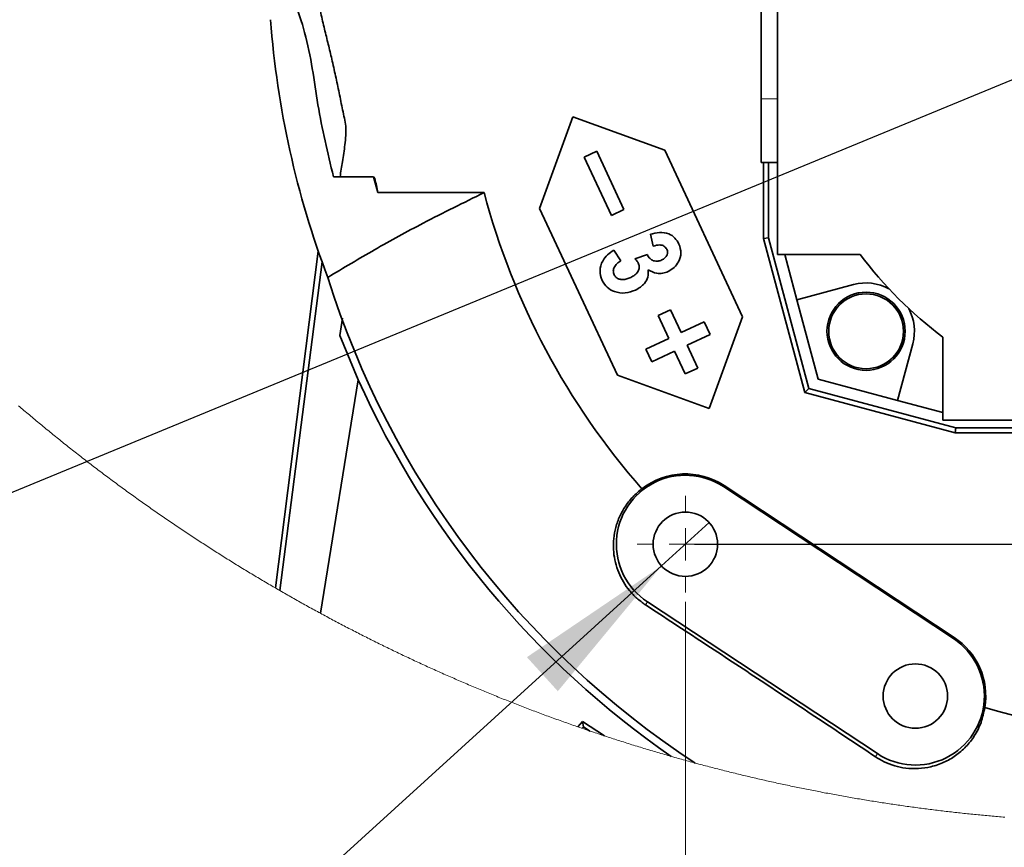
# Model space of a CAD drawing. Header units: millimetres. Extents: x 0 to 12115, y 0 to 8400.
# Tile 43 of 123: x 1224 to 1652, y 6057 to 6417. Entities that reach past the tile are written whole.
import ezdxf

# ---------------------------------------------------------------- set-up
doc = ezdxf.new("R2010")
doc.units = ezdxf.units.MM
doc.header["$LTSCALE"] = 20
doc.layers.add('SVART_TEXT', color=7, linetype='Continuous')
doc.styles.add('SLDTEXTSTYLE0', font='TXT', dxfattribs={"width": 0.605})
doc.dimstyles.new('SLDDIMSTYLE10', dxfattribs={"dimtxt": 70, "dimasz": 70, "dimexe": 0, "dimexo": 0.0625, "dimgap": 17.5, "dimtad": 1, "dimdec": 1, "dimlfac": 0.5, "dimrnd": 1e-09, "dimzin": 12, "dimdsep": 46, "dimtxsty": 'SLDTEXTSTYLE0', "dimsah": 1, "dimcen": 0.09, "dimadec": 0, "dimazin": 3, "dimtfac": 1, "dimtofl": 0, "dimtmove": 0, "dimatfit": 3, "dimfxl": 1, "dimfrac": 2, "dimtolj": 1, "dimtzin": 12, "dimarcsym": 0})
doc.dimstyles.new('SLDDIMSTYLE11', dxfattribs={"dimtxt": 70, "dimasz": 70, "dimexe": 0, "dimexo": 0.0625, "dimgap": 17.5, "dimtad": 0, "dimtih": 1, "dimtoh": 1, "dimdec": 1, "dimlfac": 0.5, "dimrnd": 1e-09, "dimzin": 12, "dimdsep": 46, "dimtxsty": 'SLDTEXTSTYLE0', "dimblk1": 'NONE', "dimsah": 1, "dimcen": 0, "dimadec": 0, "dimazin": 3, "dimtfac": 1, "dimtmove": 0, "dimatfit": 3, "dimldrblk": 'NONE', "dimfxl": 1, "dimfrac": 2, "dimtolj": 1, "dimtzin": 12, "dimarcsym": 0})
doc.dimstyles.new('SLDDIMSTYLE6', dxfattribs={"dimtxt": 0.18, "dimasz": 70, "dimexe": 0, "dimexo": 0.0625, "dimgap": 0, "dimtad": 0, "dimtih": 1, "dimtoh": 1, "dimdec": 0, "dimrnd": 1e-09, "dimzin": 0, "dimdsep": 46, "dimtxsty": 'Standard', "dimsah": 1, "dimcen": 0.09, "dimadec": 0, "dimazin": 0, "dimtfac": 70, "dimtdec": 0, "dimtofl": 0, "dimtmove": 0, "dimatfit": 3, "dimfxl": 1, "dimfrac": 2, "dimtolj": 1, "dimtzin": 0, "dimarcsym": 0})
doc.dimstyles.new('SLDDIMSTYLE9', dxfattribs={"dimtxt": 70, "dimasz": 70, "dimexe": 0, "dimexo": 0.0625, "dimgap": 17.5, "dimtad": 1, "dimdec": 1, "dimlfac": 0.5, "dimrnd": 1e-09, "dimzin": 12, "dimdsep": 46, "dimtxsty": 'SLDTEXTSTYLE0', "dimsah": 1, "dimcen": 0.09, "dimadec": 0, "dimazin": 3, "dimtfac": 1, "dimtmove": 0, "dimatfit": 0, "dimfxl": 1, "dimfrac": 2, "dimtolj": 1, "dimtzin": 12, "dimarcsym": 0})

# ---------------------------------------------------------------- blocks, each defined once
blk = doc.blocks.new('_D_55')
at = {"layer": 'SVART_TEXT'}
for p, q in [((3082.05, 6423.22), (3082.05, 6543.22)), ((1737.6, 6423.22), (3112.05, 6423.22)), ((3082.05, 6189.22), (3082.05, 6423.22)), ((1517.6, 6189.22), (3112.05, 6189.22)), ((3082.05, 6189.22), (3082.05, 6069.22))]:
    blk.add_line(p, q, dxfattribs=at)
for points in [[(3082.05, 6423.22), (3092.05, 6493.22), (3072.05, 6493.22)], [(3082.05, 6189.22), (3072.05, 6119.22), (3092.05, 6119.22)]]:
    blk.add_solid(points, dxfattribs=at)
at = {"layer": 'SVART_TEXT', "insert": (2991.82, 6226.01), "char_height": 70, "attachment_point": 1, "rotation": 90, "style": 'SLDTEXTSTYLE0'}
blk.add_mtext('117', dxfattribs=at)
blk = doc.blocks.new('SW_SYMBOL_HOLE_DEPTH')
at = {"layer": 'SVART_TEXT', "color": 0}
for p, q in [((0, 17500), (16000, 17500)), ((8000, 17500), (8000, 1500)), ((2000, 11100), (8000, 1500)), ((14000, 11100), (8000, 1500))]:
    blk.add_line(p, q, dxfattribs=at)
blk = doc.blocks.new('_D_60')
at = {"color": 7, "linetype": 'Continuous', "lineweight": 0}
for p, q in [((1523.96, 6198.63), (1503.24, 6179.8)), ((1503.24, 6179.8), (1220.11, 5922.46)), ((1220.11, 5922.46), (644.36, 5922.46))]:
    blk.add_line(p, q, dxfattribs=at)
at = {"color": 7, "linetype": 'Continuous', "lineweight": 18}
blk.add_solid([(1503.24, 6179.8), (1444.72, 6140.12), (1458.17, 6125.32)], dxfattribs=at)
at = {"color": 7, "linetype": 'Continuous', "lineweight": 18, "xscale": 0.0045117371, "yscale": 0.0045117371, "zscale": 0.0045117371}
blk.add_blockref('SW_SYMBOL_HOLE_DEPTH', (986.48, 5932.58), dxfattribs=at)
at = {"color": 7, "linetype": 'Continuous', "lineweight": 18, "char_height": 70, "attachment_point": 1, "style": 'SLDTEXTSTYLE0'}
for s, insert in [('2x M12', (644.36, 6012.89)), ('19', (1083.17, 6012.89))]:
    blk.add_mtext(s, dxfattribs=dict(at, insert=insert))
blk = doc.blocks.new('_None')
blk = doc.blocks.new('_D_61')
at = {"color": 7, "linetype": 'Continuous', "lineweight": 0}
for p, q in [((1513.6, 6164.22), (1513.6, 5752.46)), ((1953.6, 6164.22), (1953.6, 5752.46)), ((1513.6, 5782.46), (1953.6, 5782.46))]:
    blk.add_line(p, q, dxfattribs=at)
at = {"color": 7, "linetype": 'Continuous', "lineweight": 18}
for points in [[(1513.6, 5782.46), (1583.6, 5772.46), (1583.6, 5792.46)], [(1953.6, 5782.46), (1883.6, 5792.46), (1883.6, 5772.46)]]:
    blk.add_solid(points, dxfattribs=at)
at = {"color": 7, "linetype": 'Continuous', "lineweight": 18, "insert": (1653.39, 5872.7), "char_height": 70, "attachment_point": 1, "style": 'SLDTEXTSTYLE0'}
blk.add_mtext('220', dxfattribs=at)
blk = doc.blocks.new('SW_CENTERMARKSYMBOL_2')
at = {"color": 0, "linetype": 'Continuous', "lineweight": 18}
for p, q in [((0, 14), (0, 21)), ((0, 0), (0, 7)), ((-14, 0), (-21, 0)), ((0, 0), (-7, 0)), ((0, 0), (0, -7)), ((0, 0), (7, 0)), ((14, 0), (21, 0)), ((0, -14), (0, -21))]:
    blk.add_line(p, q, dxfattribs=at)

msp = doc.modelspace()

# ---------------------------------------------------------------- linework, layer by layer
at = {"color": 7, "linetype": 'Continuous', "lineweight": 35}
for p, q in [((1553.602643, 6495.349572), (1553.602643, 6315.215753)), ((1546.605624, 6382.777498), (1546.605624, 6423.220323)), ((1546.605624, 6355.220364), (1546.605624, 6382.777498)), ((1450.243421, 6335.218237), (1464.754112, 6375.085996)), ((1464.754112, 6375.085996), (1504.6219, 6360.575364)), ((1469.642318, 6357.504652), (1475.080169, 6360.040353)), ((1481.475629, 6332.127974), (1469.642318, 6357.504652)), ((1475.080169, 6360.040353), (1486.91348, 6334.663675)), ((1504.6219, 6360.575364), (1538.431354, 6288.070724)), ((1546.605624, 6355.220364), (1553.602643, 6355.220364)), ((1547.600634, 6322.139786), (1547.600634, 6355.220364)), ((1549.749352, 6322.422669), (1549.749352, 6355.220364)), ((1360.597573, 6348.989175), (1378.028623, 6348.989175)), ((1378.028623, 6348.989175), (1379.97134, 6342.090652)), ((1378.621854, 6348.215745), (1378.028623, 6348.989175)), ((1379.97134, 6342.090652), (1426.124625, 6342.090652)), ((1484.052889, 6262.713597), (1450.243421, 6335.218237)), ((1486.91348, 6334.663675), (1481.475629, 6332.127974)), ((1499.615453, 6318.769024), (1498.380758, 6323.991464)), ((1547.600634, 6322.139786), (1549.749352, 6322.422669)), ((1565.547652, 6255.160735), (1547.600634, 6322.139786)), ((1567.302055, 6256.915138), (1549.749352, 6322.422669)), ((1354.041762, 6316.572712), (1335.354455, 6170.195864)), ((1482.538797, 6317.067669), (1485.604979, 6312.425421)), ((1491.710074, 6313.291357), (1497.103832, 6315.11669)), ((1553.602643, 6315.215753), (1589.602656, 6315.215753)), ((1556.818045, 6315.215753), (1562.107064, 6295.47684)), ((1586.746104, 6302.07877), (1562.107064, 6295.47684)), ((1562.107064, 6295.47684), (1571.353949, 6260.966943)), ((1501.761309, 6288.625286), (1507.19916, 6291.160987)), ((1506.410114, 6278.655813), (1501.761309, 6288.625286)), ((1507.19916, 6291.160987), (1511.84795, 6281.191514)), ((1363.374389, 6279.897736), (1364.533432, 6287.532852)), ((1511.84795, 6281.191514), (1521.817334, 6285.840319)), ((1521.817334, 6285.840319), (1524.353049, 6280.402468)), ((1538.431354, 6288.070724), (1523.920677, 6248.202966)), ((1371.395573, 6260.688708), (1363.374389, 6279.897736)), ((1524.353049, 6280.402468), (1514.383666, 6275.753663)), ((1496.440716, 6274.007009), (1506.410114, 6278.655813)), ((1514.383666, 6275.753663), (1519.032471, 6265.784309)), ((1605.863727, 6251.720117), (1612.465746, 6276.359127)), ((1625.60264, 6279.215739), (1625.60264, 6243.215726)), ((1498.976431, 6268.569158), (1496.440716, 6274.007009)), ((1508.945815, 6273.217962), (1498.976431, 6268.569158)), ((1513.59462, 6263.248609), (1508.945815, 6273.217962)), ((1523.920677, 6248.202966), (1484.052889, 6262.713597)), ((1519.032471, 6265.784309), (1513.59462, 6263.248609)), ((1354.936674, 6159.204171), (1371.395573, 6260.688708)), ((1571.353949, 6260.966943), (1605.863727, 6251.720117)), ((1565.547652, 6255.160735), (1567.302055, 6256.915138)), ((1630.938686, 6237.639235), (1565.547652, 6255.160735)), ((1631.22157, 6239.787982), (1567.302055, 6256.915138)), ((1605.863727, 6251.720117), (1625.60264, 6246.431039)), ((1625.60264, 6243.215726), (1841.602631, 6243.215726)), ((1630.938686, 6237.639235), (1631.22157, 6239.787982)), ((1833.090491, 6237.639235), (1630.938686, 6237.639235)), ((1832.807608, 6239.787982), (1631.22157, 6239.787982)), ((1530.12792, 6214.253948), (1630.127914, 6148.253963)), ((1630.445458, 6148.735092), (1530.445464, 6214.735077)), ((1597.077377, 6098.177479), (1497.077383, 6164.177464)), ((1468.950726, 6112.208412), (1466.927297, 6109.797047)), ((1469.286553, 6109.892295), (1468.693711, 6109.185741)), ((1469.286553, 6109.892295), (1468.950726, 6112.208412)), ((1478.520237, 6105.874465), (1468.950726, 6112.208412)), ((1472.128503, 6108.011291), (1469.286553, 6109.892295))]:
    msp.add_line(p, q, dxfattribs=at)
at = {"color": 8, "linetype": 'Continuous', "lineweight": 18}
for p, q in [((1546.605624, 6382.777498), (1553.602643, 6382.777498)), ((1530.12792, 6214.253948), (1530.445464, 6214.735077)), ((1497.077383, 6164.177464), (1496.227376, 6162.889526)), ((1630.127914, 6148.253963), (1630.445458, 6148.735092)), ((1597.077377, 6098.177479), (1596.197821, 6096.844719))]:
    msp.add_line(p, q, dxfattribs=at)
at = {"color": 7, "linetype": 'Continuous', "lineweight": 35, "flags": 128}
msp.add_lwpolyline([(1355.681784, 6311.935232), (1339.238174, 6183.709667), (1337.355666, 6169.037149)], dxfattribs=at)
at = {"color": 7, "linetype": 'Continuous', "lineweight": 18, "flags": 128}
msp.add_lwpolyline([(1223.696742, 6249.423788), (1224.287551, 6248.918698), (1224.878881, 6248.414205), (1225.470725, 6247.910307), (1226.063091, 6247.407005), (1226.655975, 6246.9043), (1227.249376, 6246.40219), (1227.843292, 6245.900796), (1228.437725, 6245.399878), (1229.032673, 6244.899676), (1229.628134, 6244.40007), (1230.22411, 6243.90106), (1230.8206, 6243.402646), (1231.4176, 6242.904947), (1232.015114, 6242.407725), (1232.613139, 6241.911219), (1233.211673, 6241.415308), (1233.810719, 6240.919993), (1234.410274, 6240.425275), (1235.010341, 6239.931152), (1235.610913, 6239.437626), (1236.211992, 6238.944815), (1236.813578, 6238.452599), (1237.415671, 6237.96098), (1238.01827, 6237.469957), (1238.621376, 6236.97965), (1239.224981, 6236.489938), (1239.829093, 6236.000822), (1240.433711, 6235.512302), (1241.038829, 6235.024379), (1241.644446, 6234.53717), (1242.250565, 6234.050439), (1242.857188, 6233.564423), (1243.464309, 6233.079122), (1244.07193, 6232.594297), (1244.680047, 6232.110188), (1245.288662, 6231.626676), (1245.897777, 6231.143759), (1246.507387, 6230.661557), (1247.117497, 6230.179952), (1247.728098, 6229.698942), (1248.339195, 6229.218529), (1248.950783, 6228.738831), (1249.56287, 6228.259728), (1250.175446, 6227.781222), (1250.788513, 6227.303312), (1251.402076, 6226.826117), (1252.016127, 6226.349519), (1252.630667, 6225.873635), (1253.2457, 6225.398229), (1253.86122, 6224.923537), (1254.477227, 6224.449561), (1255.093723, 6223.976062), (1255.710706, 6223.503278), (1256.328175, 6223.031209), (1256.946129, 6222.559617), (1257.564569, 6222.08874), (1258.183494, 6221.618579), (1258.802902, 6221.148894), (1259.422792, 6220.679925), (1260.043164, 6220.211671), (1260.664019, 6219.743894), (1261.285355, 6219.276832), (1261.907169, 6218.810485), (1262.529466, 6218.344734), (1263.15224, 6217.87958), (1263.775494, 6217.415021), (1264.399225, 6216.951178), (1265.023432, 6216.488049), (1265.648117, 6216.025398), (1266.273277, 6215.563581), (1266.898911, 6215.102241), (1267.525021, 6214.641617), (1268.151604, 6214.181588), (1268.77866, 6213.722275), (1269.406189, 6213.263557), (1270.03419, 6212.805555), (1270.662661, 6212.348149), (1271.291603, 6211.891339), (1271.921015, 6211.435245), (1272.550896, 6210.979746), (1273.181245, 6210.524962), (1273.812063, 6210.070775), (1274.443347, 6209.617303), (1275.075097, 6209.164427), (1275.707313, 6208.712266), (1276.339995, 6208.260701), (1276.973141, 6207.809732), (1277.606751, 6207.359479), (1278.240823, 6206.909941), (1278.875358, 6206.460879), (1279.510355, 6206.012652), (1280.145813, 6205.565021), (1280.781731, 6205.117987), (1281.418109, 6204.671667), (1282.054946, 6204.225944), (1282.692241, 6203.780935), (1283.329994, 6203.336523), (1283.968204, 6202.892826), (1284.606871, 6202.449844), (1285.245993, 6202.007339), (1285.88557, 6201.565669), (1286.525601, 6201.124595), (1287.166086, 6200.684116), (1287.807024, 6200.244353), (1288.448414, 6199.805305), (1289.090256, 6199.366854), (1289.732549, 6198.928998), (1290.375292, 6198.491857), (1291.018484, 6198.055432), (1291.662126, 6197.619603), (1292.306215, 6197.184489), (1292.950752, 6196.750091), (1293.595736, 6196.316169), (1294.241165, 6195.883081), (1294.887041, 6195.45059), (1295.533362, 6195.018814), (1296.180126, 6194.587634), (1296.827334, 6194.157169), (1297.474984, 6193.727301), (1298.123076, 6193.298147), (1298.77161, 6192.869709), (1299.420584, 6192.441867), (1300.069999, 6192.01474), (1300.719853, 6191.588209), (1301.370145, 6191.162394), (1302.020875, 6190.737293), (1302.672043, 6190.312789), (1303.323647, 6189.889), (1303.975686, 6189.465926), (1304.628161, 6189.043448), (1305.281071, 6188.621686), (1305.934414, 6188.20052), (1306.588189, 6187.780068), (1307.242397, 6187.360332), (1307.897038, 6186.941193), (1308.552108, 6186.522768), (1309.20761, 6186.105059), (1309.863541, 6185.687945), (1310.519902, 6185.271547), (1311.176691, 6184.855864), (1311.833907, 6184.440778), (1312.491549, 6184.026406), (1313.149618, 6183.61275), (1313.808111, 6183.19969), (1314.467031, 6182.787345), (1315.126374, 6182.375715), (1315.786138, 6181.964682), (1316.446326, 6181.554482), (1317.10694, 6181.14476), (1317.76797, 6180.735872), (1318.429421, 6180.32758), (1319.091294, 6179.920004), (1319.753587, 6179.513143), (1320.416297, 6179.106877), (1321.079425, 6178.701447), (1321.74297, 6178.296493), (1322.406929, 6177.892373), (1323.071308, 6177.48885), (1323.736097, 6177.086041), (1324.401304, 6176.683948), (1325.066924, 6176.282571), (1325.732954, 6175.881789), (1326.399401, 6175.481723), (1327.066254, 6175.082372), (1327.73352, 6174.683736), (1328.401196, 6174.285696), (1329.069283, 6173.888371), (1329.737775, 6173.491762), (1330.406677, 6173.095749), (1331.075988, 6172.70057), (1331.745702, 6172.305987), (1332.415823, 6171.91212), (1333.086349, 6171.518968), (1333.757281, 6171.126411), (1334.428616, 6170.73469), (1335.100352, 6170.343564), (1335.354455, 6170.195864), (1336.026746, 6169.805692), (1336.699437, 6169.416235), (1337.355666, 6169.037149), (1338.029146, 6168.649123), (1338.703029, 6168.261693), (1339.37731, 6167.874978), (1340.051986, 6167.488978), (1340.727061, 6167.103694), (1341.40253, 6166.719006), (1342.078399, 6166.335152), (1342.754658, 6165.951894), (1343.431312, 6165.569351), (1344.108361, 6165.187524), (1344.785802, 6164.806412), (1345.463637, 6164.425896), (1346.14186, 6164.046214), (1346.820473, 6163.667129), (1347.499482, 6163.288758), (1348.178871, 6162.911103), (1348.858654, 6162.534163), (1349.538825, 6162.157939), (1350.219376, 6161.78231), (1350.900322, 6161.407516), (1351.581648, 6161.033318), (1352.263361, 6160.659955), (1352.945462, 6160.287188), (1353.627935, 6159.915135), (1354.310803, 6159.543798), (1354.936674, 6159.204171), (1355.620272, 6158.834265), (1356.304243, 6158.464954), (1356.988601, 6158.096359), (1357.673332, 6157.728479), (1358.358442, 6157.361315), (1359.043926, 6156.994865), (1359.729796, 6156.629012), (1360.416032, 6156.263993), (1361.102655, 6155.89969), (1361.789643, 6155.535982), (1362.477004, 6155.173109), (1363.164745, 6154.810832), (1363.852858, 6154.44927), (1364.541337, 6154.088424), (1365.230195, 6153.728412), (1365.919418, 6153.368996), (1366.609007, 6153.010295), (1367.298968, 6152.652309), (1367.989301, 6152.295039), (1368.68, 6151.938484), (1369.371064, 6151.582644), (1370.062492, 6151.22752), (1370.754286, 6150.873111), (1371.446445, 6150.519417), (1372.138969, 6150.166319), (1372.831858, 6149.814055), (1373.525105, 6149.462507), (1374.218709, 6149.111674), (1374.912686, 6148.761557), (1375.607013, 6148.412035), (1376.301706, 6148.063348), (1376.996748, 6147.715376), (1377.692155, 6147.368119), (1378.38792, 6147.021578), (1379.084043, 6146.675632), (1379.780516, 6146.330522), (1380.477346, 6145.986126), (1381.174527, 6145.642446), (1381.872065, 6145.29948), (1382.569953, 6144.957111), (1383.2682, 6144.615577), (1383.966788, 6144.274757), (1384.665735, 6143.934653), (1385.365024, 6143.595264), (1386.064671, 6143.256591), (1386.76466, 6142.918632), (1387.464992, 6142.581389), (1388.165682, 6142.244981), (1388.866707, 6141.909168), (1389.568083, 6141.574071), (1390.269808, 6141.239689), (1390.971869, 6140.906141), (1391.674272, 6140.57319), (1392.377026, 6140.241073), (1393.080115, 6139.909552), (1393.783547, 6139.578865), (1394.487321, 6139.248894), (1395.191431, 6138.919638), (1395.895876, 6138.591097), (1396.600663, 6138.263271), (1397.305786, 6137.936161), (1398.011245, 6137.609766), (1398.717045, 6137.284086), (1399.423174, 6136.959122), (1400.129638, 6136.634992), (1400.836438, 6136.311458), (1401.543565, 6135.988758), (1402.251027, 6135.666774), (1402.958817, 6135.345505), (1403.666943, 6135.024951), (1404.375396, 6134.705112), (1405.084178, 6134.385989), (1405.793287, 6134.067581), (1406.502723, 6133.750008), (1407.212488, 6133.43303), (1407.922581, 6133.116887), (1408.632986, 6132.801459), (1409.343727, 6132.486747), (1410.054795, 6132.172749), (1410.766177, 6131.859467), (1411.477886, 6131.546901), (1412.189908, 6131.235168), (1412.902258, 6130.924151), (1413.614936, 6130.61373), (1414.327912, 6130.304144), (1415.04123, 6129.995392), (1415.754847, 6129.687236), (1416.468791, 6129.379795), (1417.183049, 6129.073189), (1417.897619, 6128.767298), (1418.612502, 6128.462122), (1419.327698, 6128.157661), (1420.043207, 6127.853916), (1420.759044, 6127.551005), (1421.475179, 6127.248691), (1422.191627, 6126.94721), (1422.908373, 6126.646445), (1423.625447, 6126.346515), (1424.342818, 6126.04718), (1425.060503, 6125.74868), (1425.778486, 6125.450895), (1426.496781, 6125.153826), (1427.21539, 6124.857471), (1427.934281, 6124.561832), (1428.653501, 6124.267028), (1429.373003, 6123.972939), (1430.092819, 6123.679564), (1430.812932, 6123.386906), (1431.533359, 6123.095081), (1432.254068, 6122.803853), (1432.975091, 6122.513459), (1433.696396, 6122.223781), (1434.418015, 6121.934936), (1435.139917, 6121.646688), (1435.862131, 6121.359275), (1436.584629, 6121.072576), (1437.307425, 6120.786713), (1438.030503, 6120.501445), (1438.753895, 6120.217011), (1439.47757, 6119.933293), (1440.201528, 6119.65041), (1440.925784, 6119.368122), (1441.650338, 6119.086669), (1442.375175, 6118.805931), (1443.100296, 6118.525908), (1443.825714, 6118.24672), (1444.551415, 6117.968247), (1445.2774, 6117.69049), (1446.003668, 6117.413567), (1446.730219, 6117.137239), (1447.457067, 6116.861747), (1448.184184, 6116.586969), (1448.9116, 6116.313026), (1449.639283, 6116.039799), (1450.367249, 6115.767286), (1451.095499, 6115.495489), (1451.824031, 6115.224526), (1452.552832, 6114.954279), (1453.281916, 6114.684747), (1454.011269, 6114.41593), (1454.740919, 6114.147947), (1455.470822, 6113.88068), (1456.201009, 6113.614247), (1456.931479, 6113.34853), (1457.662202, 6113.083528), (1458.393208, 6112.819241), (1459.124498, 6112.555788), (1459.85604, 6112.293051), (1460.587866, 6112.031029), (1461.319945, 6111.769841), (1462.052308, 6111.509369), (1462.784923, 6111.249612), (1463.517822, 6110.99057), (1464.250974, 6110.732363), (1464.984394, 6110.47499), (1465.718083, 6110.218213), (1466.452039, 6109.962271), (1466.927297, 6109.797047), (1467.661686, 6109.542296), (1468.396328, 6109.288381), (1468.693711, 6109.185741), (1469.428725, 6108.932898), (1470.163993, 6108.680771), (1470.899529, 6108.429358), (1471.635319, 6108.178781), (1472.128503, 6108.011291), (1472.864724, 6107.761906), (1473.601199, 6107.513354), (1474.337928, 6107.265518), (1475.074924, 6107.018397), (1475.812159, 6106.772111), (1476.549647, 6106.52654), (1477.287404, 6106.281684), (1478.025399, 6106.037662), (1478.520237, 6105.874465), (1479.258649, 6105.631755), (1479.997314, 6105.38976), (1480.736233, 6105.14848), (1481.47539, 6104.907916), (1482.214801, 6104.668186), (1482.95445, 6104.429291), (1483.694352, 6104.190991), (1484.434507, 6103.953646), (1485.174887, 6103.716896), (1485.915519, 6103.480981), (1486.65639, 6103.245781), (1487.397514, 6103.011415), (1488.138877, 6102.777765), (1488.880463, 6102.54495), (1489.622302, 6102.312849), (1490.36438, 6102.081464), (1491.106696, 6101.850913), (1491.849236, 6101.621078), (1492.592029, 6101.391957), (1493.335046, 6101.163671), (1494.078301, 6100.93622), (1494.821794, 6100.709484), (1495.565511, 6100.483463), (1496.309466, 6100.258277), (1497.05366, 6100.033806), (1497.798063, 6099.81005), (1498.542718, 6099.587129), (1499.287598, 6099.364922), (1500.0327, 6099.143551), (1500.778027, 6098.922894), (1501.523576, 6098.703073), (1502.269365, 6098.483966), (1503.015376, 6098.265694), (1503.761612, 6098.048137), (1504.50807, 6097.831295), (1505.254738, 6097.615288), (1506.001644, 6097.399996), (1506.748773, 6097.185538), (1507.468618, 6096.979664), (1508.216165, 6096.766756), (1508.96395, 6096.554444), (1509.711928, 6096.343086), (1510.460145, 6096.132443), (1511.208571, 6095.922516), (1511.957206, 6095.713423), (1512.706063, 6095.505045), (1513.45513, 6095.297382), (1514.20442, 6095.090673), (1514.953904, 6094.884561), (1515.703611, 6094.679282), (1516.453527, 6094.474838), (1517.203666, 6094.27111), (1517.901919, 6094.082163), (1518.652446, 6093.879984), (1519.403197, 6093.67852), (1520.154141, 6093.477772), (1520.905293, 6093.277858), (1521.65664, 6093.078778), (1522.408209, 6092.880414), (1523.159973, 6092.682765), (1523.911945, 6092.48595), (1524.664111, 6092.289851), (1525.416486, 6092.094586), (1526.169054, 6091.900156), (1526.921831, 6091.706441), (1527.674801, 6091.513441), (1528.427966, 6091.321276), (1529.181339, 6091.129826), (1529.93489, 6090.93921), (1530.688651, 6090.749429), (1531.442605, 6090.560363), (1532.196752, 6090.372012), (1532.951094, 6090.184496), (1533.705629, 6089.997814), (1534.460373, 6089.811848), (1535.215266, 6089.626596), (1535.970397, 6089.44218), (1536.725677, 6089.258597), (1537.481166, 6089.07573), (1538.236834, 6088.893578), (1538.99271, 6088.712261), (1539.748735, 6088.531778), (1540.504969, 6088.352011), (1541.261382, 6088.173078), (1542.018003, 6087.99486), (1542.774774, 6087.817476), (1543.531753, 6087.640808), (1544.288881, 6087.464974), (1545.046217, 6087.289856), (1545.803733, 6087.115572), (1546.561397, 6086.942122), (1547.31927, 6086.769388), (1548.077322, 6086.597369), (1548.835523, 6086.426185), (1549.593933, 6086.255835), (1550.352491, 6086.0862), (1551.111228, 6085.917399), (1551.870145, 6085.749314), (1552.62924, 6085.582064), (1553.388513, 6085.415528), (1554.147936, 6085.249827), (1554.907538, 6085.084961), (1555.667318, 6084.92081), (1556.427248, 6084.757374), (1557.187356, 6084.594892), (1557.947643, 6084.433005), (1558.708079, 6084.272073), (1559.468664, 6084.111855), (1560.229458, 6083.952353), (1560.990371, 6083.793686), (1561.751492, 6083.635853), (1562.512733, 6083.478735), (1563.274152, 6083.322332), (1564.035751, 6083.166883), (1564.797468, 6083.01215), (1565.559365, 6082.858131), (1566.32144, 6082.704947), (1567.083664, 6082.552598), (1567.846007, 6082.400964), (1568.608559, 6082.250164), (1569.371231, 6082.10008), (1570.134081, 6081.950829), (1570.89705, 6081.802295), (1571.660198, 6081.654714), (1572.423495, 6081.507729), (1573.186941, 6081.361697), (1573.950536, 6081.216262), (1574.71428, 6081.07178), (1575.478173, 6080.928014), (1576.242186, 6080.785082), (1577.006377, 6080.642865), (1577.770717, 6080.501483), (1578.535177, 6080.360816), (1579.299815, 6080.220983), (1580.064572, 6080.081985), (1580.829478, 6079.943703), (1581.594534, 6079.806254), (1582.359709, 6079.669641), (1583.125062, 6079.533742), (1583.890535, 6079.398559), (1584.656126, 6079.264329), (1585.421867, 6079.130815), (1586.187757, 6078.998015), (1586.953766, 6078.866051), (1587.719924, 6078.73492), (1588.486232, 6078.604506), (1589.252658, 6078.474925), (1590.019203, 6078.346179), (1590.785898, 6078.218148), (1591.552712, 6078.090952), (1592.319645, 6077.96459), (1593.086727, 6077.838943), (1593.853958, 6077.714012), (1594.621278, 6077.590034), (1595.388747, 6077.466772), (1596.156336, 6077.344225), (1596.924044, 6077.222631), (1597.691901, 6077.101634), (1598.459847, 6076.98159), (1599.227942, 6076.862262), (1599.996157, 6076.743768), (1600.76449, 6076.625989), (1601.532943, 6076.509045), (1602.301515, 6076.392935), (1603.070207, 6076.27754), (1603.839017, 6076.16298), (1604.607947, 6076.049135), (1605.376996, 6075.936244), (1606.146164, 6075.823949), (1606.915421, 6075.712607), (1607.684828, 6075.601981), (1608.454324, 6075.492189), (1609.223939, 6075.383113), (1609.993674, 6075.274871), (1610.763497, 6075.167463), (1611.53344, 6075.060771), (1612.303503, 6074.954913), (1613.073684, 6074.84989), (1613.843955, 6074.745582), (1614.614315, 6074.642108), (1615.384824, 6074.539469), (1616.155423, 6074.437545), (1616.926111, 6074.336455), (1617.696918, 6074.236081), (1618.467815, 6074.136661), (1619.238801, 6074.037836), (1620.009936, 6073.939965), (1620.781131, 6073.84281), (1621.552445, 6073.746489), (1622.323848, 6073.650883), (1623.095341, 6073.556231), (1623.866953, 6073.462174), (1624.638654, 6073.369072), (1625.410445, 6073.276685), (1626.182325, 6073.185132), (1626.954294, 6073.094295), (1627.726383, 6073.004292), (1628.498532, 6072.915123), (1629.270799, 6072.826789), (1630.043156, 6072.73917), (1630.815573, 6072.652386), (1631.588109, 6072.566317), (1632.360734, 6072.481082), (1633.133419, 6072.396682), (1633.906223, 6072.312997), (1634.679086, 6072.230266), (1635.452039, 6072.14813), (1636.225082, 6072.066949), (1636.998214, 6071.986483), (1637.771435, 6071.906851), (1638.544716, 6071.827934), (1639.318086, 6071.749971), (1640.091546, 6071.672724), (1640.865065, 6071.596191), (1641.638674, 6071.520493), (1642.412372, 6071.44563), (1643.186129, 6071.371601), (1643.959976, 6071.298287), (1644.733883, 6071.225808), (1645.507879, 6071.154163), (1646.281935, 6071.083234), (1647.05605, 6071.013139), (1647.830255, 6070.943878), (1648.604549, 6070.875333), (1649.378873, 6070.807622), (1650.153316, 6070.740746), (1650.927789, 6070.674584), (1651.702352, 6070.609258), (1652.476944, 6070.544765)], dxfattribs=at)
at = {"color": 7, "linetype": 'Continuous', "lineweight": 35}
for centre, radius in [((1592.181282, 6281.794322), 17.000009), ((1592.181258, 6281.794349), 16.26998), ((1513.602651, 6189.215706), 13.999997), ((1613.602645, 6123.215721), 13.999997)]:
    msp.add_circle(centre, radius, dxfattribs=at)
for centre, radius, start, end in [((1734.992022, 6447.785661), 402.914155, 184.34729889, 200.72278621), ((1733.572054, 6423.207516), 362.785626, 191.92967638, 192.92024234), ((1733.601777, 6423.215321), 317.999074, 194.78008933, 221.31217126), ((1733.602011, 6423.215004), 179.999034, 216.86983037, 233.1301222), ((1733.24543, 6423.032326), 393.167951, 197.43716109, 236.7896893), ((1592.181318, 6281.793745), 21.000566, 61.81228194, 104.99962679), ((1592.181238, 6281.794313), 21.00006, 345.00008433, 28.18863999), ((1732.920222, 6422.778088), 396.198232, 204.14905297, 235.31687347), ((1513.602582, 6189.215952), 30.576272, 56.57478242, 128.07823232), ((1513.60262, 6189.215726), 29.999968, 56.57507196, 236.57521447), ((1613.602666, 6123.215707), 29.999968, 236.57509571, 56.57519072), ((1613.602695, 6123.215691), 30.576437, 350.50338199, 56.57525439), ((1733.60265, 6423.216567), 318.000852, 253.5891563, 286.4108437)]:
    msp.add_arc(centre, radius, start, end, dxfattribs=at)
for points, knots in [([(1363.498129, 6348.989175), (1363.821018, 6351.165735), (1364.508865, 6355.802436), (1365.747034, 6363.049523), (1366.36833, 6370.688086), (1364.506768, 6378.126938), (1363.156267, 6385.425986), (1361.546597, 6392.78855), (1359.964575, 6399.826372), (1358.349117, 6406.620009), (1356.697432, 6413.277226), (1355.129235, 6420.061496), (1353.692514, 6426.815827), (1352.392235, 6433.487424), (1350.976179, 6441.442134), (1349.539702, 6450.699703), (1348.208412, 6461.144161), (1347.132291, 6471.573496), (1346.358066, 6482.084556), (1345.840183, 6492.677196), (1345.60952, 6503.174842), (1345.646481, 6512.340397), (1345.846316, 6520.245546), (1346.128528, 6526.9351), (1346.520289, 6533.631544), (1347.036709, 6540.331402), (1347.454923, 6545.095857), (1347.73435, 6547.622714), (1347.767137, 6547.9192)], [0, 0, 0, 0, 0.0328193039, 0.0699145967, 0.1099801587, 0.1457492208, 0.1834901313, 0.2209324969, 0.2581494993, 0.2911478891, 0.3251316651, 0.3605043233, 0.3950500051, 0.428173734, 0.4619303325, 0.5156161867, 0.5679542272, 0.6190341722, 0.6720565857, 0.7252111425, 0.7772759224, 0.8287277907, 0.8619702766, 0.8952736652, 0.9286378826, 0.9620630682, 0.9955487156, 1, 1, 1, 1]), ([(1295.304613, 6520.462797), (1295.702739, 6519.713761), (1305.451955, 6501.371535), (1317.561534, 6478.635813), (1331.543961, 6452.245108), (1338.086067, 6438.94104), (1343.82111, 6425.474663), (1348.475325, 6411.184418), (1351.60503, 6396.047687), (1354.39888, 6374.919277), (1358.116079, 6359.369653), (1360.597573, 6348.989175)], [0, 0, 0, 0, 0.013751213, 0.3367363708, 0.4175931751, 0.4978930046, 0.5770084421, 0.6546786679, 0.7410938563, 0.8271617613, 1, 1, 1, 1]), ([(1607.172139, 6471.902059), (1611.312054, 6470.302208), (1619.135464, 6467.278888), (1630.383675, 6463.185807), (1640.999779, 6459.456871), (1651.658605, 6455.842195), (1662.945056, 6452.134777), (1674.917238, 6448.318568), (1687.427881, 6444.441281), (1699.666219, 6440.744001), (1710.777789, 6437.46011), (1720.460227, 6434.647784), (1729.460663, 6432.071597), (1739.495336, 6429.23861), (1751.355997, 6425.94509), (1765.505614, 6422.092387), (1781.549153, 6417.819307), (1796.109994, 6414.036301), (1808.178124, 6410.964468), (1816.710405, 6408.822735), (1824.145022, 6406.980099), (1830.451573, 6405.434409), (1835.766534, 6404.14443), (1844.0108, 6402.159881), (1856.66541, 6399.166757), (1870.911334, 6395.903829), (1884.082668, 6392.980116), (1897.006013, 6390.18621), (1913.199099, 6386.833593), (1931.694174, 6383.261895), (1950.454822, 6379.985689), (1972.402713, 6376.648993), (1997.66901, 6373.660868), (2026.444434, 6371.62002), (2055.736844, 6370.805556), (2075.444566, 6370.874659), (2085.516281, 6370.909975)], [0, 0, 0, 0, 0.0270978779, 0.0512082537, 0.0730790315, 0.0957972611, 0.119926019, 0.1456114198, 0.1725176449, 0.1998947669, 0.2236688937, 0.2432611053, 0.2614550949, 0.2808287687, 0.3069237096, 0.3366116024, 0.370365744, 0.4082937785, 0.4284653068, 0.4463985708, 0.4620046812, 0.4752315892, 0.4860435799, 0.4953979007, 0.5270057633, 0.5654391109, 0.5846292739, 0.6093820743, 0.6461664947, 0.6855926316, 0.7243877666, 0.7624370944, 0.8211273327, 0.879675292, 0.9385075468, 1, 1, 1, 1]), ([(1358.14505, 6305.215762), (1364.913419, 6309.269492), (1378.5575, 6317.44124), (1401.195046, 6329.81422), (1417.254967, 6337.722839), (1426.124625, 6342.090652)], [0, 0, 0, 0, 0.30590508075, 0.61666163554, 1, 1, 1, 1]), ([(1498.380758, 6323.991464), (1499.704207, 6324.307363), (1502.343426, 6324.93733), (1506.215002, 6324.48985), (1509.219068, 6322.487464), (1510.281179, 6320.624194), (1510.812722, 6319.691704)], [0, 0, 0, 0, 0.2809399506, 0.5602492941, 0.7799228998, 1, 1, 1, 1]), ([(1505.581192, 6317.434714), (1505.20619, 6317.952017), (1504.453825, 6318.989878), (1502.120432, 6319.525493), (1500.566165, 6319.056126), (1499.615453, 6318.769024)], [0, 0, 0, 0, 0.2784433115, 0.5586388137, 1, 1, 1, 1]), ([(1510.812722, 6319.691704), (1511.254584, 6318.411192), (1512.137745, 6315.851796), (1510.883789, 6312.177115), (1508.861177, 6309.375891), (1507.04409, 6308.309444), (1506.135814, 6307.776378)], [0, 0, 0, 0, 0.2795302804, 0.5587052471, 0.779417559, 1, 1, 1, 1]), ([(1477.40028, 6303.90899), (1476.946923, 6305.314282), (1476.039761, 6308.126255), (1477.328254, 6312.189971), (1479.652992, 6315.174111), (1481.576275, 6316.436098), (1482.538797, 6317.067669)], [0, 0, 0, 0, 0.2791417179, 0.5585592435, 0.779077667, 1, 1, 1, 1]), ([(1497.103832, 6315.11669), (1497.434782, 6314.476432), (1498.025362, 6313.33389), (1499.149447, 6312.727601), (1499.643616, 6312.461064)], [0, 0, 0, 0, 0.5603805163, 1, 1, 1, 1]), ([(1503.327183, 6312.793658), (1503.808378, 6313.049685), (1504.768451, 6313.560505), (1505.697141, 6314.807033), (1506.009662, 6316.217067), (1505.724002, 6317.028871), (1505.581192, 6317.434714)], [0, 0, 0, 0, 0.2807910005, 0.560229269, 0.7801465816, 1, 1, 1, 1]), ([(1485.604979, 6312.425421), (1485.015434, 6312.052534), (1483.838341, 6311.308022), (1482.633907, 6309.750903), (1482.109689, 6307.970406), (1482.434746, 6306.913441), (1482.597015, 6306.385801)], [0, 0, 0, 0, 0.2808969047, 0.5608426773, 0.7807718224, 1, 1, 1, 1]), ([(1489.838935, 6305.163072), (1490.478438, 6305.498231), (1491.755328, 6306.167441), (1493.082608, 6307.703883), (1493.764038, 6309.505681), (1493.445405, 6310.607934), (1493.286363, 6311.158107)], [0, 0, 0, 0, 0.28096321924, 0.56099715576, 0.78087841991, 1, 1, 1, 1]), ([(1493.286363, 6311.158107), (1493.037261, 6311.589883), (1492.592115, 6312.361465), (1491.979757, 6313.007043), (1491.710074, 6313.291357)], [0, 0, 0, 0, 0.5595981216, 1, 1, 1, 1]), ([(1499.643616, 6312.461064), (1500.351812, 6312.323652), (1501.6204, 6312.077507), (1502.804232, 6312.574232), (1503.327183, 6312.793658)], [0, 0, 0, 0, 0.5582549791, 1, 1, 1, 1]), ([(1482.597015, 6306.385801), (1482.870571, 6305.947825), (1483.418199, 6305.071043), (1484.863096, 6304.423334), (1487.072613, 6304.093427), (1488.698727, 6304.722191), (1489.838935, 6305.163072)], [0, 0, 0, 0, 0.18662150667, 0.37359677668, 0.5607749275, 1, 1, 1, 1]), ([(1497.427307, 6308.45599), (1497.473159, 6307.414049), (1497.564972, 6305.32767), (1495.71819, 6301.924041), (1493.406898, 6300.549342), (1491.996042, 6299.7102)], [0, 0, 0, 0, 0.2798758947, 0.5604225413, 1, 1, 1, 1]), ([(1506.135814, 6307.776378), (1505.337287, 6307.473805), (1503.74063, 6306.868809), (1500.617421, 6306.88164), (1498.636532, 6307.859227), (1497.427307, 6308.45599)], [0, 0, 0, 0, 0.2804447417, 0.5607507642, 1, 1, 1, 1]), ([(1491.996042, 6299.7102), (1490.501592, 6299.159109), (1487.516031, 6298.058158), (1483.045699, 6298.75122), (1479.364999, 6300.703588), (1478.05494, 6302.840925), (1477.40028, 6303.90899)], [0, 0, 0, 0, 0.2802970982, 0.5599677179, 0.7801081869, 1, 1, 1, 1]), ([(1496.227376, 6162.889526), (1494.968603, 6163.794907), (1492.449883, 6165.606512), (1489.242198, 6168.992494), (1486.574451, 6172.774167), (1484.504075, 6176.898995), (1483.092226, 6181.256741), (1482.315907, 6185.852298), (1482.25602, 6190.56191), (1482.945991, 6195.439722), (1484.452627, 6200.238533), (1486.853713, 6204.972529), (1490.130458, 6209.317154), (1492.992502, 6211.971084), (1494.610509, 6213.183803), (1494.745068, 6213.284657)], [0, 0, 0, 0, 0.0786061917, 0.1572856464, 0.2355060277, 0.3129596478, 0.3907512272, 0.4672956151, 0.5488188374, 0.6289615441, 0.716526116, 0.8030423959, 0.8973023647, 0.9914593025, 1, 1, 1, 1]), ([(1596.197821, 6096.844719), (1587.956974, 6102.341657), (1571.432082, 6113.364349), (1546.504029, 6129.873526), (1521.427576, 6146.401066), (1504.628717, 6157.392539), (1496.227376, 6162.889526)], [0, 0, 0, 0, 0.2480267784, 0.4973537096, 0.7486196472, 1, 1, 1, 1]), ([(1643.760092, 6118.170903), (1643.315908, 6116.007436), (1642.42786, 6111.682066), (1639.505905, 6105.948583), (1635.703231, 6101.084643), (1631.220426, 6097.193833), (1626.048658, 6094.236187), (1620.5757, 6092.350985), (1614.954511, 6091.553265), (1609.619212, 6091.724071), (1604.570444, 6092.799919), (1600.09132, 6094.468108), (1597.437992, 6096.087712), (1596.197821, 6096.844719)], [0, 0, 0, 0, 0.1063384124, 0.212599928, 0.3073188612, 0.4033905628, 0.497461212, 0.5935873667, 0.681294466, 0.7704684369, 0.8500336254, 0.9299053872, 1, 1, 1, 1])]:
    msp.add_open_spline(points, degree=3, knots=knots, dxfattribs=at)

# ---------------------------------------------------------------- block references
at = {"color": 7, "linetype": 'Continuous', "lineweight": 0}
msp.add_blockref('SW_CENTERMARKSYMBOL_2', (1513.602651, 6189.215706), dxfattribs=at)

# ---------------------------------------------------------------- dimensions: what is measured, and where the dimension line sits
at = {"color": 7, "linetype": 'Continuous', "lineweight": 18}
dim = msp.add_diameter_dim_2p(p1=(1523.962778, 6198.632057), p2=(1503.242517, 6179.799352), text='2x M12 {\\fGDT;x}19', dimstyle='SLDDIMSTYLE11', override={"dimpost": '<>'}, dxfattribs=at)
dim.commit()
dim.dimension.update_dxf_attribs({"geometry": '_D_60', "text_midpoint": (917.233773, 5976.273926), "dimtype": 163})
dim = msp.add_linear_dim(base=(1953.602648, 5782.461423), p1=(1513.602648, 6168.215704), p2=(1953.602648, 6168.215704), dimstyle='SLDDIMSTYLE10', dxfattribs=at)
dim.commit()
dim.dimension.update_dxf_attribs({"geometry": '_D_61', "text_midpoint": (1733.602648, 5782.461423), "dimtype": 160})
at = {"layer": 'SVART_TEXT'}
dim = msp.add_linear_dim(base=(3082.054357, 6423.215704), p1=(1513.602648, 6189.215704), p2=(1733.602648, 6423.215704), angle=90, dimstyle='SLDDIMSTYLE9', dxfattribs=at)
dim.commit()
dim.dimension.update_dxf_attribs({"geometry": '_D_55', "text_midpoint": (3082.054357, 6306.215704), "dimtype": 160})

# ---------------------------------------------------------------- leaders
msp.add_leader([(1733.602648, 6423.215704), (1096.666667, 6160.555556)], dimstyle='SLDDIMSTYLE6', dxfattribs=at)

doc.saveas('drawing.dxf')
